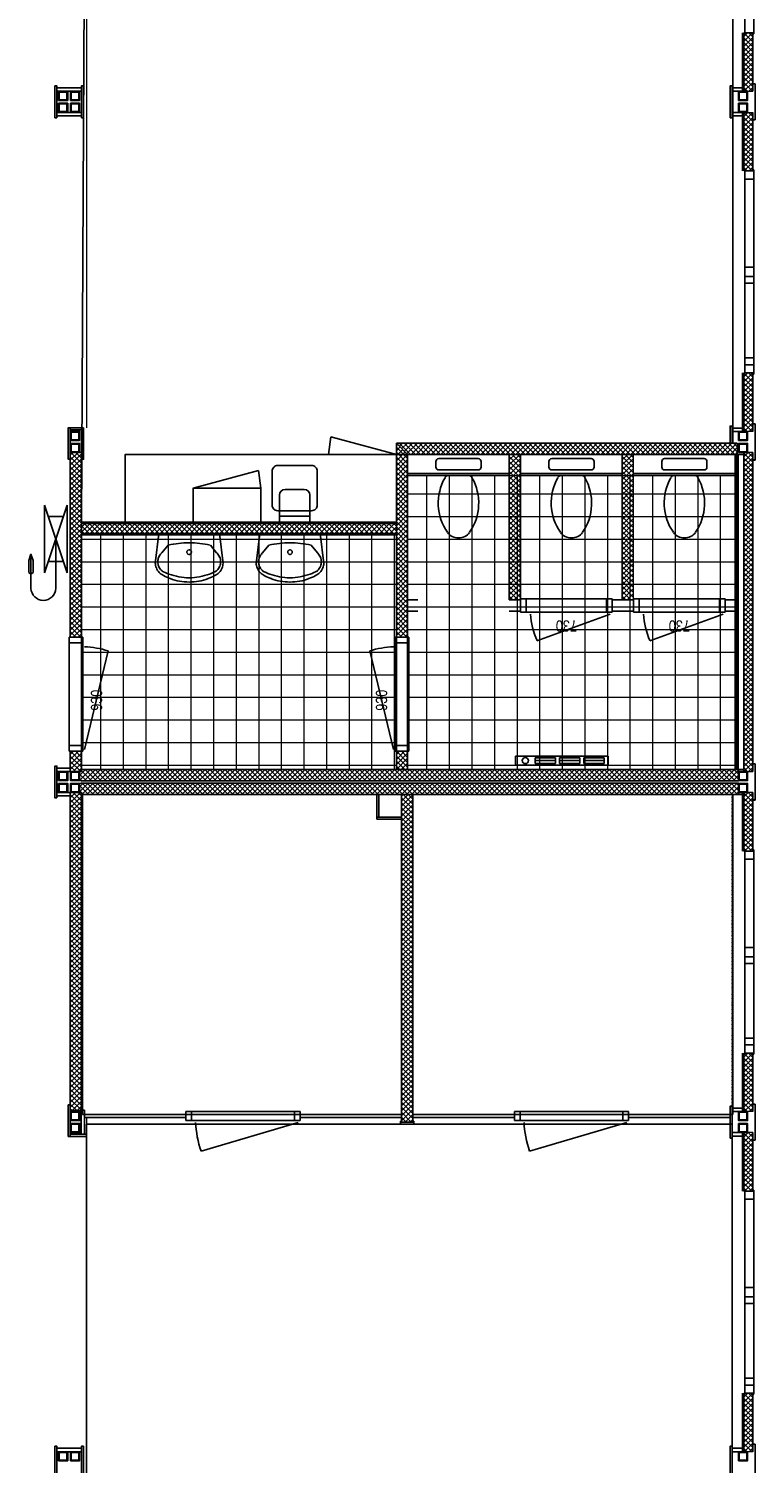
# Model space of a CAD drawing. Header units: inches. Extents: x 15 to 546804, y -66 to 267312.
# Tile 176 of 256: x 502233 to 508666, y 37319 to 50016. Entities that reach past the tile are written whole.
import ezdxf
from ezdxf.enums import TextEntityAlignment as Align

# ---------------------------------------------------------------- set-up
doc = ezdxf.new("R2010")
doc.units = ezdxf.units.IN
doc.header["$MEASUREMENT"] = 0
doc.linetypes.add('DASHDOT', pattern=[1, 0.5, -0.25, 0, -0.25])
doc.linetypes.add('DASHED', pattern=[0.75, 0.5, -0.25])
doc.layers.add('812', color=221, linetype='Continuous', plot=False)
doc.layers.add('hulplijn', color=140, linetype='Continuous', plot=False)
doc.layers.add('A-1030-BE', color=7, linetype='Continuous')
doc.styles.get("Standard").update_dxf_attribs({"font": 'arial.ttf'})
pattern_1 = [(135, (563402.89, -81199.66), (-22.097087, -22.097087), []), (225, (563402.89, -81199.66), (22.097087, -22.097087), [])]
pattern_2 = [(135, (563402.89, -75179.66), (-22.097087, -22.097087), []), (225, (563402.89, -75179.66), (22.097087, -22.097087), [])]
pattern_3 = [(135, (563402.89, -72873.66), (-22.097087, -22.097087), []), (225, (563402.89, -72873.66), (22.097087, -22.097087), [])]

# ---------------------------------------------------------------- blocks, each defined once
blk = doc.blocks.new('wc-1')
for p, q in [((-200, -65), (-200, -115)), ((175, -40), (-175, -40)), ((200, -115), (200, -65)), ((-175, -140), (175, -140)), ((-95, -190), (0, -190)), ((95, -190), (0, -190))]:
    blk.add_line(p, q)
for centre, radius, start, end in [((-175, -65), 25, 90, 180), ((-175, -115), 25, 180, 270), ((175, -65), 25, 0, 90), ((175, -115), 25, 270, 0), ((273, -433), 452, 150.2297, 214.923), ((-95, -215), 25, 90, 164.0546), ((95, -215), 25, 15.9454, 90), ((-273, -433), 452, 325.077, 29.7703), ((-7, -632), 109, 213.6308, 273.8484), ((7, -632), 109, 266.1516, 326.3692)]:
    blk.add_arc(centre, radius, start, end)
blk = doc.blocks.new('bi.dk.730.100')
for p, q in [((810, 120), (0, 120)), ((0, 120), (0, 0)), ((0, 0), (810, 0)), ((50, 120), (50, 0)), ((760, 0), (760, 120)), ((810, 0), (810, 120))]:
    blk.add_line(p, q)
at = {"flags": 128}
blk.add_lwpolyline([(17, -15), (665, -251)], dxfattribs=at)
blk.add_arc((17, 35), 708, 336.2136, 355.9423)
at = {"width": 0.8}
blk.add_attdef('DEUR', text='', height=100, dxfattribs=at).set_placement((405, -122), align=Align.MIDDLE)
blk = doc.blocks.new('bi.dk.930.100')
for p, q in [((1010, 120), (0, 120)), ((0, 120), (0, 0)), ((0, 0), (1010, 0)), ((50, 120), (50, 0)), ((960, 0), (960, 120)), ((1010, 0), (1010, 120))]:
    blk.add_line(p, q)
at = {"flags": 128}
blk.add_lwpolyline([(17, -15), (889, -226)], dxfattribs=at)
blk.add_arc((24, 29), 902, 343.5738, 357.2113)
blk = doc.blocks.new('wastafel-1')
for p, q in [((-268, 0), (-300, -265)), ((268, 0), (-268, 0)), ((268, 0), (300, -265)), ((-243, -171), (-187, -103)), ((243, -171), (187, -103))]:
    blk.add_line(p, q)
for centre, radius, start, end in [((0, -934), 851, 89.9783, 102.6529), ((0, -934), 851, 77.3474, 90.0221), ((-169, -251), 109, 157.9535, 180.0087), ((-169, -251), 109, 179.9887, 202.0439), ((-170, -250), 107, 135.6759, 157.9867), ((-172, -249), 106, 132.3533, 135.6412), ((1, -165), 21.1, 157.9553, 180.0105), ((1, -165), 21.1, 179.9895, 202.0447), ((1, -165), 20.7, 135.7098, 158.0206), ((1, -166), 20.7, 201.9794, 224.2902), ((0, -165), 20.2, 112.9891, 135.6713), ((0, -166), 20.2, 224.3287, 247.0108), ((0, -165), 19.8, 89.9905, 112.9423), ((0, -166), 19.8, 247.0577, 270.0095), ((0, -165), 19.8, 67.0577, 90.0095), ((0, -166), 19.8, 269.9905, 292.9423), ((0, -165), 20.2, 44.3287, 67.0108), ((0, -166), 20.2, 292.9891, 315.6713), ((-1, -165), 20.7, 21.9793, 44.2902), ((-1, -166), 20.7, 315.7098, 338.0207), ((-1, -165), 21.1, 359.9895, 22.0447), ((-1, -165), 21.1, 337.9553, 0.0105), ((172, -249), 106, 44.3588, 47.6467), ((170, -250), 107, 22.0133, 44.3242), ((169, -251), 109, 359.9913, 22.0465), ((169, -251), 109, 337.9561, 0.0113), ((-174, -258), 126, 182.8082, 202.0374), ((-176, -259), 124, 202.0123, 224.3232), ((-170, -251), 107, 202.0133, 224.3242), ((-178, -261), 121, 224.3253, 245.9934), ((-172, -252), 106, 224.3693, 227.959), ((-7, 94), 486, 240.9906, 249.2238), ((-7, 27), 456, 241.0864, 249.373), ((-1, 112), 504, 249.268, 270.0649), ((1, 112), 504, 269.9382, 290.7351), ((7, 27), 456, 290.627, 298.9136), ((7, 94), 486, 290.7687, 299.0019), ((178, -261), 121, 294.0066, 315.6747), ((172, -252), 106, 312.0411, 315.6307), ((170, -251), 107, 315.6758, 337.9867), ((176, -259), 124, 315.6768, 337.9877), ((174, -258), 126, 337.9626, 357.1918), ((-1, 45), 475, 249.4141, 270.0648), ((1, 45), 475, 269.9352, 290.5859)]:
    blk.add_arc(centre, radius, start, end)
blk = doc.blocks.new('brandslanghaspel')
blk.add_lwpolyline([(0, 0), (-435.625, 0, -0.977531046), (-435.625, 220), (-135.625, 220), (-190.625, 200), (-295.625, 200), (-310.625, 220), (-295.625, 240), (-190.625, 240), (-135.625, 220)], format="xyb")
for points in [[(-300, -100), (300, 100)], [(300, -100), (-300, 100)], [(-300, 100), (300, 100)], [(-200, -67), (-200, 65)], [(200, -67), (200, 65)], [(300, -100), (-300, -100)]]:
    blk.add_lwpolyline(points)
blk = doc.blocks.new('elekkachel2000')
for p, q in [((-410, -40), (-410, 40)), ((-410, 40), (410, 40)), ((-375, 25), (-375, -25)), ((-195, 25), (-375, 25)), ((-375, 0), (-195, 0)), ((-195, -25), (-195, 25)), ((-160, 25), (-160, -25)), ((20, 25), (-160, 25)), ((-160, 0), (20, 0)), ((20, -25), (20, 25)), ((55, 25), (55, -25)), ((235, 25), (55, 25)), ((55, 0), (235, 0)), ((235, -25), (235, 25)), ((410, 40), (410, -40)), ((410, -40), (-410, -40)), ((-375, -25), (-195, -25)), ((-160, -25), (20, -25)), ((55, -25), (235, -25))]:
    blk.add_line(p, q)
blk.add_circle((323, 0), 27)

msp = doc.modelspace()

# ---------------------------------------------------------------- hatches: boundary and pattern name
at = {"layer": 'A-1030-BE', "linetype": 'Continuous', "lineweight": 0}
h = msp.add_hatch(dxfattribs=at)
h.set_pattern_fill('ANSI37', scale=250, angle=90, style=0)
h.set_pattern_definition(pattern_3)
h.paths.add_polyline_path([(508563, 49980), (508563, 49462), (508643, 49462), (508643, 49980)])
h = msp.add_hatch(dxfattribs=at)
h.set_pattern_fill('ANSI37', scale=250, angle=90, style=0)
h.set_pattern_definition(pattern_3)
h.paths.add_polyline_path([(508563, 48758), (508563, 49276), (508643, 49276), (508643, 48758)])
h = msp.add_hatch(dxfattribs=at)
h.set_pattern_fill('ANSI37', scale=250, angle=90, style=0)
h.set_pattern_definition(pattern_2)
h.paths.add_polyline_path([(508563, 46452), (508563, 46970), (508643, 46970), (508643, 46452)])
h = msp.add_hatch(dxfattribs=at)
h.set_pattern_fill('ANSI37', scale=250, style=0)
h.set_pattern_definition([(45, (357586.85, 1411.33), (-22.097087, 22.097087), []), (135, (357586.85, 1411.33), (-22.097087, -22.097087), [])])
h.paths.add_polyline_path([(508506, 46249), (505588, 46249), (505488, 46349), (508506, 46349)])
h = msp.add_hatch(dxfattribs=at)
h.set_pattern_fill('ANSI37', scale=250, angle=-90, style=0)
h.set_pattern_definition([(315, (450747.843, 204246.87), (22.097087, 22.097087), []), (45, (450747.843, 204246.87), (-22.097087, 22.097087), [])])
h.paths.add_polyline_path([(505588, 46249), (505588, 44631), (505488, 44631), (505488, 46349)])
h = msp.add_hatch(dxfattribs=at)
h.set_pattern_fill('ANSI37', scale=250, angle=90, style=0)
h.set_pattern_definition([(135, (557460.89, -74526.66), (-22.097087, -22.097087), []), (225, (557460.89, -74526.66), (22.097087, -22.097087), [])])
h.paths.add_polyline_path([(502601, 46266), (502601, 44631), (502701, 44631), (502701, 46266)])
h = msp.add_hatch(dxfattribs=at)
h.set_pattern_fill('ANSI37', scale=250, angle=90, style=0)
h.set_pattern_definition([(135, (561347.89, -70280.66), (-22.097087, -22.097087), []), (225, (561347.89, -70280.66), (22.097087, -22.097087), [])])
h.paths.add_polyline_path([(506488, 46249), (506488, 44961), (506588, 44961), (506588, 46249)])
h = msp.add_hatch(dxfattribs=at)
h.set_pattern_fill('ANSI37', scale=250, angle=90, style=0)
h.set_pattern_definition([(135, (562347.89, -70280.66), (-22.097087, -22.097087), []), (225, (562347.89, -70280.66), (22.097087, -22.097087), [])])
h.paths.add_polyline_path([(507488, 46249), (507488, 44961), (507588, 44961), (507588, 46249)])
h = msp.add_hatch(dxfattribs=at)
h.set_pattern_fill('ANSI37', scale=250, angle=90, style=0)
h.set_pattern_definition(pattern_2)
h.paths.add_polyline_path([(508563, 46266), (508563, 43442), (508643, 43442), (508643, 46266)])
h = msp.add_hatch(dxfattribs=at)
h.set_pattern_fill('ANSI37', scale=250, style=0)
h.set_pattern_definition([(45, (354699.85, 2123.33), (-22.097087, 22.097087), []), (135, (354699.85, 2123.33), (-22.097087, -22.097087), [])])
h.paths.add_polyline_path([(505488, 45537), (502701, 45537), (502701, 45637), (505488, 45637)])
h = msp.add_hatch(dxfattribs=at)
h.set_pattern_fill('ANSI37', scale=250, angle=90, style=0)
h.set_pattern_definition([(135, (557460.89, -71782.66), (-22.097087, -22.097087), []), (225, (557460.89, -71782.66), (22.097087, -22.097087), [])])
h.paths.add_polyline_path([(502601, 43621), (502601, 43442), (502701, 43442), (502701, 43621)])
h = msp.add_hatch(dxfattribs=at)
h.set_pattern_fill('ANSI37', scale=250, angle=90, style=0)
h.set_pattern_definition([(135, (560347.89, -71782.66), (-22.097087, -22.097087), []), (225, (560347.89, -71782.66), (22.097087, -22.097087), [])])
h.paths.add_polyline_path([(505488, 43621), (505488, 43459), (505588, 43459), (505588, 43621)])
h = msp.add_hatch(dxfattribs=at)
h.set_pattern_fill('ANSI37', scale=250, style=0)
h.set_pattern_definition([(45, (354682.85, 4301.33), (-22.097087, 22.097087), []), (135, (354682.85, 4301.33), (-22.097087, -22.097087), [])])
h.paths.add_polyline_path([(508518, 43359), (502684, 43359), (502684, 43459), (508518, 43459)])
h = msp.add_hatch(dxfattribs=at)
h.set_pattern_fill('ANSI37', scale=250, style=0)
h.set_pattern_definition([(45, (354682.85, 4421.33), (-22.097087, 22.097087), []), (135, (354682.85, 4421.33), (-22.097087, -22.097087), [])])
h.paths.add_polyline_path([(508518, 43239), (502684, 43239), (502684, 43339), (508518, 43339)])
h = msp.add_hatch(dxfattribs=at)
h.set_pattern_fill('ANSI37', scale=250, angle=90, style=0)
h.set_pattern_definition([(135, (557460.89, -71504.66), (-22.097087, -22.097087), []), (225, (557460.89, -71504.66), (22.097087, -22.097087), [])])
h.paths.add_polyline_path([(502601, 43256), (502601, 40444), (502701, 40444), (502701, 43256)])
h = msp.add_hatch(dxfattribs=at)
h.set_pattern_fill('ANSI37', scale=250, angle=90, style=0)
h.set_pattern_definition([(135, (560394.39, -71400.66), (-22.097087, -22.097087), []), (225, (560394.39, -71400.66), (22.097087, -22.097087), [])])
h.paths.add_polyline_path([(505534, 43239), (505534, 40340), (505634, 40340), (505634, 43239)])
h = msp.add_hatch(dxfattribs=at)
h.set_pattern_fill('ANSI37', scale=250, angle=90, style=0)
h.set_pattern_definition([(135, (563402.89, -78189.66), (-22.097087, -22.097087), []), (225, (563402.89, -78189.66), (22.097087, -22.097087), [])])
h.paths.add_polyline_path([(508563, 43256), (508563, 42738), (508643, 42738), (508643, 43256)])
h = msp.add_hatch(dxfattribs=at)
h.set_pattern_fill('ANSI37', scale=250, angle=90, style=0)
h.set_pattern_definition(pattern_1)
h.paths.add_polyline_path([(508563, 40432), (508563, 40950), (508643, 40950), (508643, 40432)])
h = msp.add_hatch(dxfattribs=at)
h.set_pattern_fill('ANSI37', scale=250, angle=90, style=0)
h.set_pattern_definition(pattern_1)
h.paths.add_polyline_path([(508563, 40246), (508563, 39728), (508643, 39728), (508643, 40246)])
h = msp.add_hatch(dxfattribs=at)
h.set_pattern_fill('ANSI37', scale=250, angle=90, style=0)
h.set_pattern_definition([(135, (563402.89, -84209.66), (-22.097087, -22.097087), []), (225, (563402.89, -84209.66), (22.097087, -22.097087), [])])
h.paths.add_polyline_path([(508563, 37422), (508563, 37940), (508643, 37940), (508643, 37422)])

# ---------------------------------------------------------------- linework, layer by layer
at = {"color": 7, "linetype": 'Continuous', "lineweight": 0}
for p, q in [((505588, 43459, 850), (505588, 46061, 850)), ((505588, 46061, 850), (508488, 46061, 850)), ((508488, 46061, 850), (508488, 43459, 850)), ((502701, 43459, 850), (502701, 45537, 850)), ((502701, 45537, 850), (505488, 45537, 850)), ((505488, 45537, 850), (505488, 43459, 850)), ((505488, 43459, 850), (502701, 43459, 850)), ((508488, 43459, 850), (505588, 43459, 850))]:
    msp.add_line(p, q, dxfattribs=at)
at = {"layer": '812', "color": 7}
for p, q in [((508468, 55399, 850), (508468, 46349, 850)), ((502701, 45649, 850), (502744, 54511, 850)), ((505634, 46349, 850), (505488, 46349, 850)), ((505488, 46349, 850), (505488, 45649, 850)), ((508468, 46349, 850), (505634, 46349, 850)), ((505488, 45649, 850), (502701, 45649, 850)), ((502708, 43239, 850), (505534, 43239, 850)), ((502708, 40406, 850), (502708, 43239, 850)), ((505534, 43239, 850), (505534, 40406, 850)), ((505634, 43239, 850), (508468, 43239, 850)), ((505634, 40406, 850), (505634, 43239, 850)), ((508468, 43239, 850), (508468, 40406, 850)), ((505534, 40406, 850), (502708, 40406, 850)), ((508468, 40406, 850), (505634, 40406, 850)), ((502744, 40320, 850), (508461, 40320, 850)), ((502744, 29818, 850), (502744, 40320, 850)), ((508461, 40320, 850), (508461, 29818, 850))]:
    msp.add_line(p, q, dxfattribs=at)
at = {"layer": 'A-1030-BE', "color": 7, "linetype": 'Continuous', "lineweight": 25, "ltscale": 10}
for p, q in [((508573, 51768, 850), (508573, 49980, 850)), ((508653, 49970, 850), (508653, 51778, 850)), ((508551, 49980, 850), (508551, 49462, 850)), ((508563, 49980, 850), (508563, 49462, 850)), ((508573, 49980, 850), (508643, 49980, 850)), ((508643, 49970, 850), (508643, 49980, 850)), ((508643, 49980, 850), (508643, 49462, 850)), ((508643, 49970, 850), (508653, 49970, 850)), ((508551, 49276, 850), (508551, 48758, 850)), ((508563, 49276, 850), (508563, 48758, 850)), ((508643, 49276, 850), (508643, 48758, 850)), ((508573, 48758, 850), (508573, 46970, 850)), ((508643, 48758, 850), (508573, 48758, 850)), ((508653, 48768, 850), (508643, 48768, 850)), ((508643, 48758, 850), (508643, 48768, 850)), ((508653, 46960, 850), (508653, 48768, 850)), ((508653, 48686, 850), (508573, 48686, 850)), ((508653, 47905, 850), (508573, 47905, 850)), ((508653, 47823, 850), (508573, 47823, 850)), ((508653, 47763, 850), (508573, 47763, 850)), ((508573, 47102, 850), (508653, 47102, 850)), ((508573, 47042, 850), (508653, 47042, 850)), ((508551, 46970, 850), (508551, 46452, 850)), ((508563, 46970, 850), (508563, 46452, 850)), ((508573, 46970, 850), (508643, 46970, 850)), ((508643, 46960, 850), (508643, 46970, 850)), ((508643, 46970, 850), (508643, 46452, 850)), ((508643, 46960, 850), (508653, 46960, 850)), ((504908, 46405, 850), (504888, 46249, 850)), ((505488, 46249, 850), (504908, 46405, 850)), ((508506, 46349, 850), (505488, 46349, 850)), ((502601, 46254, 850), (502601, 44631, 850)), ((502701, 46254, 850), (502701, 44631, 850)), ((508563, 46249, 850), (505488, 46249, 850)), ((505488, 46237, 850), (505488, 44631, 850)), ((505588, 46237, 850), (505588, 44631, 850)), ((506488, 46249, 850), (506488, 44961, 850)), ((506588, 46249, 850), (506588, 44961, 850)), ((507488, 46249, 850), (507488, 44961, 850)), ((508488, 46249, 850), (508488, 43459, 850)), ((508500, 46249, 850), (508500, 43459, 850)), ((508513, 46249, 850), (508513, 43459, 850)), ((508563, 46266, 850), (508563, 43442, 850)), ((508643, 46266, 850), (508643, 43442, 850)), ((503688, 45949, 850), (504267, 46105, 850)), ((504267, 46105, 850), (504288, 45949, 850)), ((506488, 46079, 850), (505588, 46079, 850)), ((506488, 46061, 850), (505588, 46061, 850)), ((507488, 46079, 850), (506588, 46079, 850)), ((507488, 46061, 850), (506588, 46061, 850)), ((508488, 46079, 850), (507588, 46079, 850)), ((508488, 46061, 850), (507588, 46061, 850)), ((504453, 45889, 850), (504453, 45649, 850)), ((504673, 45939, 850), (504503, 45939, 850)), ((504723, 45649, 850), (504723, 45889, 850)), ((502701, 45649, 850), (505488, 45649, 850)), ((504723, 45703, 850), (504453, 45703, 850)), ((504453, 45649, 850), (504723, 45649, 850)), ((502701, 45549, 850), (505488, 45549, 850)), ((505588, 44961, 850), (505678, 44961, 850)), ((506488, 44961, 850), (506588, 44961, 850)), ((507398, 44961, 850), (507588, 44961, 850)), ((508398, 44961, 850), (508488, 44961, 850)), ((505588, 44861, 850), (505678, 44861, 850)), ((506488, 44861, 850), (506588, 44861, 850)), ((507398, 44861, 850), (507588, 44861, 850)), ((508398, 44861, 850), (508488, 44861, 850)), ((502601, 43621, 850), (502601, 43442, 850)), ((502701, 43621, 850), (502701, 43442, 850)), ((505488, 43621, 850), (505488, 43459, 850)), ((505588, 43621, 850), (505588, 43459, 850)), ((508563, 43459, 850), (502696, 43459, 850)), ((508518, 43359, 850), (502696, 43359, 850)), ((508518, 43339, 850), (502696, 43339, 850)), ((502601, 43256, 850), (502601, 40444, 850)), ((508563, 43239, 850), (502696, 43239, 850)), ((502701, 43256, 850), (502701, 40444, 850)), ((505534, 43239, 850), (505534, 40340, 850)), ((505634, 43239, 850), (505634, 40340, 850)), ((508551, 43256, 850), (508551, 42738, 850)), ((508563, 43256, 850), (508563, 42738, 850)), ((508643, 43256, 850), (508643, 42738, 850)), ((508573, 42738, 850), (508573, 40950, 850)), ((508643, 42738, 850), (508573, 42738, 850)), ((508653, 42666, 850), (508573, 42666, 850)), ((508653, 42748, 850), (508643, 42748, 850)), ((508643, 42738, 850), (508643, 42748, 850)), ((508653, 40940, 850), (508653, 42748, 850)), ((508653, 41885, 850), (508573, 41885, 850)), ((508653, 41803, 850), (508573, 41803, 850)), ((508653, 41743, 850), (508573, 41743, 850)), ((508573, 41082, 850), (508653, 41082, 850)), ((508573, 41022, 850), (508653, 41022, 850)), ((508551, 40950, 850), (508551, 40432, 850)), ((508563, 40950, 850), (508563, 40432, 850)), ((508573, 40950, 850), (508643, 40950, 850)), ((508643, 40940, 850), (508643, 40950, 850)), ((508643, 40950, 850), (508643, 40432, 850)), ((508643, 40940, 850), (508653, 40940, 850)), ((502726, 40406, 850), (503625, 40406, 850)), ((502726, 40379, 850), (503625, 40379, 850)), ((503625, 40432, 850), (504635, 40432, 850)), ((503625, 40352, 850), (503625, 40432, 850)), ((503675, 40352, 850), (503675, 40432, 850)), ((504585, 40432, 850), (504585, 40352, 850)), ((504635, 40432, 850), (504635, 40352, 850)), ((504635, 40406, 850), (505534, 40406, 850)), ((504635, 40379, 850), (505534, 40379, 850)), ((505634, 40406, 850), (506534, 40406, 850)), ((505634, 40379, 850), (506534, 40379, 850)), ((506534, 40432, 850), (507544, 40432, 850)), ((506534, 40352, 850), (506534, 40432, 850)), ((506584, 40352, 850), (506584, 40432, 850)), ((507494, 40432, 850), (507494, 40352, 850)), ((507544, 40432, 850), (507544, 40352, 850)), ((507544, 40406, 850), (508443, 40406, 850)), ((507544, 40379, 850), (508443, 40379, 850)), ((504635, 40352, 850), (503625, 40352, 850)), ((504618, 40337, 850), (503759, 40083, 850)), ((505634, 40340, 850), (505534, 40340, 850)), ((507544, 40352, 850), (506534, 40352, 850)), ((507527, 40337, 850), (506668, 40083, 850)), ((508551, 40246, 850), (508551, 39728, 850)), ((508563, 40246, 850), (508563, 39728, 850)), ((508643, 40246, 850), (508643, 39728, 850)), ((508573, 39728, 850), (508573, 37940, 850)), ((508643, 39728, 850), (508573, 39728, 850)), ((508653, 39656, 850), (508573, 39656, 850)), ((508653, 39738, 850), (508643, 39738, 850)), ((508643, 39728, 850), (508643, 39738, 850)), ((508653, 37930, 850), (508653, 39738, 850)), ((508653, 38875, 850), (508573, 38875, 850)), ((508653, 38793, 850), (508573, 38793, 850)), ((508653, 38733, 850), (508573, 38733, 850)), ((508573, 38072, 850), (508653, 38072, 850)), ((508573, 38012, 850), (508653, 38012, 850)), ((508551, 37940, 850), (508551, 37422, 850)), ((508563, 37940, 850), (508563, 37422, 850)), ((508573, 37940, 850), (508643, 37940, 850)), ((508643, 37930, 850), (508643, 37940, 850)), ((508643, 37940, 850), (508643, 37422, 850)), ((508643, 37930, 850), (508653, 37930, 850))]:
    msp.add_line(p, q, dxfattribs=at)
at = {"layer": 'A-1030-BE', "color": 7}
for p, q in [((508643, 49529, 850), (508643, 49549, 850)), ((508644, 49529, 850), (508644, 49549, 850)), ((508644, 49529, 850), (508644, 49549, 850)), ((508666, 49529, 850), (508644, 49529, 850)), ((508665, 49529, 850), (508644, 49529, 850)), ((508665, 49529, 850), (508665, 49210, 850)), ((508666, 49529, 850), (508666, 49209, 850)), ((508643, 49209, 850), (508643, 49190, 850)), ((508665, 49210, 850), (508644, 49210, 850)), ((508644, 49210, 850), (508644, 49189, 850)), ((508666, 49209, 850), (508644, 49209, 850)), ((508644, 49209, 850), (508644, 49190, 850)), ((508643, 46519, 850), (508643, 46539, 850)), ((508644, 46519, 850), (508644, 46539, 850)), ((508644, 46519, 850), (508644, 46539, 850)), ((508666, 46519, 850), (508644, 46519, 850)), ((508665, 46519, 850), (508644, 46519, 850)), ((508665, 46519, 850), (508665, 46200, 850)), ((508666, 46519, 850), (508666, 46199, 850)), ((508643, 46199, 850), (508643, 46180, 850)), ((508665, 46200, 850), (508644, 46200, 850)), ((508644, 46200, 850), (508644, 46179, 850)), ((508666, 46199, 850), (508644, 46199, 850)), ((508644, 46199, 850), (508644, 46180, 850)), ((508643, 43509, 850), (508643, 43529, 850)), ((508644, 43509, 850), (508644, 43529, 850)), ((508644, 43509, 850), (508644, 43529, 850)), ((508666, 43509, 850), (508644, 43509, 850)), ((508665, 43509, 850), (508644, 43509, 850)), ((508665, 43509, 850), (508665, 43190, 850)), ((508666, 43509, 850), (508666, 43189, 850)), ((508643, 43189, 850), (508643, 43170, 850)), ((508665, 43190, 850), (508644, 43190, 850)), ((508644, 43190, 850), (508644, 43169, 850)), ((508666, 43189, 850), (508644, 43189, 850)), ((508644, 43189, 850), (508644, 43170, 850)), ((508643, 40499, 850), (508643, 40519, 850)), ((508644, 40499, 850), (508644, 40519, 850)), ((508644, 40499, 850), (508644, 40519, 850)), ((508666, 40499, 850), (508644, 40499, 850)), ((508665, 40499, 850), (508644, 40499, 850)), ((508665, 40499, 850), (508665, 40180, 850)), ((508666, 40499, 850), (508666, 40179, 850)), ((505524, 40348, 850), (505524, 40323, 850)), ((505533, 40348, 850), (505524, 40348, 850)), ((505527, 40320, 850), (505641, 40320, 850)), ((505533, 40340, 850), (505533, 40348, 850)), ((505533, 40340, 850), (505635, 40340, 850)), ((505644, 40348, 850), (505635, 40348, 850)), ((505635, 40340, 850), (505635, 40348, 850)), ((505644, 40323, 850), (505644, 40348, 850)), ((508643, 40179, 850), (508643, 40160, 850)), ((508665, 40180, 850), (508644, 40180, 850)), ((508644, 40180, 850), (508644, 40159, 850)), ((508666, 40179, 850), (508644, 40179, 850)), ((508644, 40179, 850), (508644, 40160, 850)), ((508643, 37489, 850), (508643, 37509, 850)), ((508644, 37489, 850), (508644, 37509, 850)), ((508644, 37489, 850), (508644, 37509, 850)), ((508666, 37489, 850), (508644, 37489, 850)), ((508665, 37489, 850), (508644, 37489, 850)), ((508665, 37489, 850), (508665, 37170, 850)), ((508666, 37489, 850), (508666, 37169, 850))]:
    msp.add_line(p, q, dxfattribs=at)
at = {"layer": 'A-1030-BE', "color": 7, "linetype": 'Continuous', "lineweight": 0}
for p, q in [((505759, 43459, 850), (505759, 46061, 850)), ((505959, 43459, 850), (505959, 46061, 850)), ((506159, 43459, 850), (506159, 46061, 850)), ((506359, 43459, 850), (506359, 46061, 850)), ((506559, 43459, 850), (506559, 46061, 850)), ((506759, 43459, 850), (506759, 46061, 850)), ((506959, 43459, 850), (506959, 46061, 850)), ((507159, 43459, 850), (507159, 46061, 850)), ((507359, 43459, 850), (507359, 46061, 850)), ((507559, 43459, 850), (507559, 46061, 850)), ((507759, 43459, 850), (507759, 46061, 850)), ((507959, 43459, 850), (507959, 46061, 850)), ((508159, 43459, 850), (508159, 46061, 850)), ((508359, 43459, 850), (508359, 46061, 850)), ((505588, 45899, 850), (508488, 45899, 850)), ((505588, 45699, 850), (508488, 45699, 850)), ((502701, 45499, 850), (505488, 45499, 850)), ((502872, 43459, 850), (502872, 45537, 850)), ((503072, 43459, 850), (503072, 45537, 850)), ((503272, 43459, 850), (503272, 45537, 850)), ((503472, 43459, 850), (503472, 45537, 850)), ((503672, 43459, 850), (503672, 45537, 850)), ((503872, 43459, 850), (503872, 45537, 850)), ((504072, 43459, 850), (504072, 45537, 850)), ((504272, 43459, 850), (504272, 45537, 850)), ((504472, 43459, 850), (504472, 45537, 850)), ((504672, 43459, 850), (504672, 45537, 850)), ((504872, 43459, 850), (504872, 45537, 850)), ((505072, 43459, 850), (505072, 45537, 850)), ((505272, 43459, 850), (505272, 45537, 850)), ((505472, 43459, 850), (505472, 45537, 850)), ((505588, 45499, 850), (508488, 45499, 850)), ((502701, 45299, 850), (505488, 45299, 850)), ((505588, 45299, 850), (508488, 45299, 850)), ((502701, 45099, 850), (505488, 45099, 850)), ((505588, 45099, 850), (508488, 45099, 850)), ((502701, 44899, 850), (505488, 44899, 850)), ((505588, 44899, 850), (508488, 44899, 850)), ((502701, 44699, 850), (505488, 44699, 850)), ((505588, 44699, 850), (508488, 44699, 850)), ((502701, 44499, 850), (505488, 44499, 850)), ((505588, 44499, 850), (508488, 44499, 850)), ((502701, 44299, 850), (505488, 44299, 850)), ((505588, 44299, 850), (508488, 44299, 850)), ((502701, 44099, 850), (505488, 44099, 850)), ((505588, 44099, 850), (508488, 44099, 850)), ((502701, 43899, 850), (505488, 43899, 850)), ((505588, 43899, 850), (508488, 43899, 850)), ((502701, 43699, 850), (505488, 43699, 850)), ((505588, 43699, 850), (508488, 43699, 850)), ((502701, 43499, 850), (505488, 43499, 850)), ((505588, 43499, 850), (508488, 43499, 850))]:
    msp.add_line(p, q, dxfattribs=at)
at = {"layer": 'A-1030-BE', "color": 7, "linetype": 'DASHDOT', "ltscale": 12}
for p, q in [((508461, 40462, 850), (508461, 43227, 850)), ((508461, 37452, 850), (508461, 40216, 850))]:
    msp.add_line(p, q, dxfattribs=at)
at = {"layer": 'A-1030-BE', "color": 7, "linetype": 'DASHED', "lineweight": 13, "ltscale": 10, "elevation": 850}
for points in [[(502744, 54511), (502744, 46485)], [(502744, 40379), (502744, 29818)]]:
    msp.add_lwpolyline(points, dxfattribs=at)
at = {"layer": 'A-1030-BE', "color": 7, "linetype": 'Continuous', "lineweight": 25, "ltscale": 10, "elevation": 850}
for points in [[(502483, 49228), (502483, 49510), (502465, 49510), (502465, 49228)], [(502699, 49462), (502699, 49492), (502483, 49492), (502483, 49462)], [(502498, 49382), (502498, 49462), (502578, 49462), (502578, 49382)], [(502504, 49388), (502504, 49456), (502572, 49456), (502572, 49388)], [(502604, 49462), (502684, 49462), (502684, 49382), (502604, 49382)], [(502610, 49456), (502678, 49456), (502678, 49388), (502610, 49388)], [(502699, 49228), (502699, 49510), (502717, 49510), (502717, 49228)], [(508443, 49228), (508443, 49510), (508461, 49510), (508461, 49228)], [(508461, 49462), (508461, 49492), (508551, 49492), (508551, 49462)], [(508598, 49462), (508518, 49462), (508518, 49382), (508598, 49382)], [(508592, 49456), (508524, 49456), (508524, 49388), (508592, 49388)], [(502699, 49246), (502699, 49276), (502483, 49276), (502483, 49246)], [(502498, 49356), (502498, 49276), (502578, 49276), (502578, 49356)], [(502504, 49350), (502504, 49282), (502572, 49282), (502572, 49350)], [(502604, 49276), (502684, 49276), (502684, 49356), (502604, 49356)], [(502610, 49282), (502678, 49282), (502678, 49350), (502610, 49350)], [(508461, 49246), (508461, 49276), (508551, 49276), (508551, 49246)], [(508598, 49276), (508518, 49276), (508518, 49356), (508598, 49356)], [(508592, 49282), (508524, 49282), (508524, 49350), (508592, 49350)], [(502601, 46485), (502601, 46206), (502583, 46206), (502583, 46485)], [(502701, 46467), (502601, 46467), (502601, 46485), (502701, 46485)], [(502719, 46485), (502719, 46206), (502701, 46206), (502701, 46485)], [(508443, 46349), (508443, 46500), (508461, 46500), (508461, 46349)], [(508461, 46452), (508461, 46482), (508551, 46482), (508551, 46452)], [(502604, 46452), (502684, 46452), (502684, 46372), (502604, 46372)], [(502604, 46266), (502684, 46266), (502684, 46346), (502604, 46346)], [(502610, 46446), (502678, 46446), (502678, 46378), (502610, 46378)], [(508598, 46452), (508518, 46452), (508518, 46372), (508598, 46372)], [(508598, 46266), (508518, 46266), (508518, 46346), (508598, 46346)], [(508592, 46446), (508524, 46446), (508524, 46378), (508592, 46378)], [(502610, 46272), (502678, 46272), (502678, 46340), (502610, 46340)], [(505488, 45649), (505488, 46249), (503088, 46249), (503088, 45649)], [(508592, 46272), (508524, 46272), (508524, 46340), (508592, 46340)], [(503688, 45649), (503688, 45949), (504288, 45949), (504288, 45649)], [(502483, 43208), (502483, 43490), (502465, 43490), (502465, 43208)], [(502601, 43442), (502601, 43472), (502483, 43472), (502483, 43442)], [(502498, 43362), (502498, 43442), (502578, 43442), (502578, 43362)], [(502504, 43368), (502504, 43436), (502572, 43436), (502572, 43368)], [(502604, 43442), (502684, 43442), (502684, 43362), (502604, 43362)], [(502610, 43436), (502678, 43436), (502678, 43368), (502610, 43368)], [(508598, 43442), (508518, 43442), (508518, 43362), (508598, 43362)], [(508592, 43436), (508524, 43436), (508524, 43368), (508592, 43368)], [(502498, 43336), (502498, 43256), (502578, 43256), (502578, 43336)], [(502504, 43330), (502504, 43262), (502572, 43262), (502572, 43330)], [(502604, 43256), (502684, 43256), (502684, 43336), (502604, 43336)], [(502610, 43262), (502678, 43262), (502678, 43330), (502610, 43330)], [(508598, 43256), (508518, 43256), (508518, 43336), (508598, 43336)], [(508592, 43262), (508524, 43262), (508524, 43330), (508592, 43330)], [(502601, 43226), (502601, 43256), (502483, 43256), (502483, 43226)], [(505334, 43039), (505316, 43039), (505316, 43239), (505334, 43239)], [(505534, 43039), (505534, 43021), (505316, 43021), (505316, 43039)], [(502601, 40213), (502601, 40492), (502583, 40492), (502583, 40213)], [(502604, 40432), (502684, 40432), (502684, 40352), (502604, 40352)], [(502610, 40426), (502678, 40426), (502678, 40358), (502610, 40358)], [(502696, 40231), (502696, 40444), (502726, 40444), (502726, 40231)], [(508443, 40198), (508443, 40480), (508461, 40480), (508461, 40198)], [(508461, 40432), (508461, 40462), (508551, 40462), (508551, 40432)], [(508598, 40432), (508518, 40432), (508518, 40352), (508598, 40352)], [(508592, 40426), (508524, 40426), (508524, 40358), (508592, 40358)], [(502604, 40246), (502684, 40246), (502684, 40326), (502604, 40326)], [(502610, 40252), (502678, 40252), (502678, 40320), (502610, 40320)], [(508598, 40246), (508518, 40246), (508518, 40326), (508598, 40326)], [(508592, 40252), (508524, 40252), (508524, 40320), (508592, 40320)], [(502744, 40231), (502601, 40231), (502601, 40213), (502744, 40213)], [(508461, 40216), (508461, 40246), (508551, 40246), (508551, 40216)], [(502483, 37188), (502483, 37470), (502465, 37470), (502465, 37188)], [(502699, 37188), (502699, 37470), (502717, 37470), (502717, 37188)], [(508443, 37188), (508443, 37470), (508461, 37470), (508461, 37188)], [(502699, 37422), (502699, 37452), (502483, 37452), (502483, 37422)], [(502498, 37342), (502498, 37422), (502578, 37422), (502578, 37342)], [(502504, 37348), (502504, 37416), (502572, 37416), (502572, 37348)], [(502604, 37422), (502684, 37422), (502684, 37342), (502604, 37342)], [(502610, 37416), (502678, 37416), (502678, 37348), (502610, 37348)], [(508461, 37422), (508461, 37452), (508551, 37452), (508551, 37422)], [(508598, 37422), (508518, 37422), (508518, 37342), (508598, 37342)], [(508592, 37416), (508524, 37416), (508524, 37348), (508592, 37348)]]:
    msp.add_lwpolyline(points, close=True, dxfattribs=at)
msp.add_lwpolyline([(504388, 45800), (504388, 46100, -0.414214), (504438, 46150), (504738, 46150, -0.414214), (504788, 46100), (504788, 45800, -0.414214), (504738, 45750), (504438, 45750, -0.414214)], format="xyb", close=True, dxfattribs=at)
at = {"layer": 'A-1030-BE', "color": 7, "elevation": 850}
for points in [[(502696, 40352), (502696, 40432), (502684, 40432), (502684, 40352)], [(502696, 40246), (502696, 40326), (502684, 40326), (502684, 40246)]]:
    msp.add_lwpolyline(points, close=True, dxfattribs=at)
at = {"layer": 'A-1030-BE', "color": 7}
for centre, radius, start, end in [((508644, 49549, 850), 0.7, 0, 180), ((508644, 49190, 850), 0.7, 180, 0), ((508644, 46539, 850), 0.7, 0, 180), ((508644, 46180, 850), 0.7, 180, 0), ((508644, 43529, 850), 0.7, 0, 180), ((508644, 43170, 850), 0.7, 180, 0), ((508644, 40519, 850), 0.7, 0, 180), ((505527, 40323, 850), 3, 180, 270), ((505641, 40323, 850), 3, 270, 0), ((508644, 40160, 850), 0.7, 180, 0), ((508644, 37509, 850), 0.7, 0, 180)]:
    msp.add_arc(centre, radius, start, end, dxfattribs=at)
at = {"layer": 'A-1030-BE', "color": 7, "linetype": 'Continuous', "lineweight": 25, "ltscale": 10}
for centre, radius, start, end in [((504503, 45889, 850), 50, 90, 180), ((504673, 45889, 850), 50, 0, 90), ((504611, 40381, 850), 902, 182.7887, 199.2867), ((507519, 40381, 850), 902, 182.7887, 199.2867)]:
    msp.add_arc(centre, radius, start, end, dxfattribs=at)
at = {"layer": 'hulplijn', "color": 7, "linetype": 'Continuous', "lineweight": 0, "elevation": 850}
for points in [[(508563, 49980), (508563, 49462), (508643, 49462), (508643, 49980)], [(508563, 48758), (508563, 49276), (508643, 49276), (508643, 48758)], [(508563, 46452), (508563, 46970), (508643, 46970), (508643, 46452)], [(508506, 46249), (505588, 46249), (505488, 46349), (508506, 46349)], [(505588, 46249), (505588, 44631), (505488, 44631), (505488, 46349)], [(502601, 46266), (502601, 44631), (502701, 44631), (502701, 46266)], [(506488, 46249), (506488, 44961), (506588, 44961), (506588, 46249)], [(507488, 46249), (507488, 44961), (507588, 44961), (507588, 46249)], [(508563, 46266), (508563, 43442), (508643, 43442), (508643, 46266)], [(505488, 45537), (502701, 45537), (502701, 45637), (505488, 45637)], [(502601, 43621), (502601, 43442), (502701, 43442), (502701, 43621)], [(505488, 43621), (505488, 43459), (505588, 43459), (505588, 43621)], [(508518, 43359), (502684, 43359), (502684, 43459), (508518, 43459)], [(508518, 43239), (502684, 43239), (502684, 43339), (508518, 43339)], [(502601, 43256), (502601, 40444), (502701, 40444), (502701, 43256)], [(505534, 43239), (505534, 40340), (505634, 40340), (505634, 43239)], [(508563, 43256), (508563, 42738), (508643, 42738), (508643, 43256)], [(508563, 40432), (508563, 40950), (508643, 40950), (508643, 40432)], [(508563, 40246), (508563, 39728), (508643, 39728), (508643, 40246)], [(508563, 37422), (508563, 37940), (508643, 37940), (508643, 37422)]]:
    msp.add_lwpolyline(points, close=True, dxfattribs=at)

# ---------------------------------------------------------------- block references
at = {"layer": 'A-1030-BE', "color": 7, "linetype": 'Continuous', "lineweight": 25, "ltscale": 10}
for name, p in [('wc-1', (506038, 46251, 850)), ('wc-1', (507038, 46251, 850)), ('wc-1', (508038, 46251, 850)), ('wastafel-1', (503654, 45549, 850))]:
    msp.add_blockref(name, p, dxfattribs=at)
for name, p, rotation in [('brandslanghaspel', (502473, 45500, 850), 90), ('elekkachel2000', (506953, 43539, 850), 180)]:
    msp.add_blockref(name, p, dxfattribs=dict(at, rotation=rotation))
at = {"layer": 'A-1030-BE', "color": 7, "linetype": 'Continuous', "lineweight": 25, "ltscale": 10, "xscale": -1}
msp.add_blockref('wastafel-1', (504546, 45549, 850), dxfattribs=at)
at = {"layer": 'A-1030-BE', "color": 7, "linetype": 'Continuous', "lineweight": 25, "ltscale": 10}
ref = msp.add_blockref('bi.dk.730.100', (507398, 44851, 850), dxfattribs=dict(at, xscale=-1))
ref.add_attrib('DEUR', '730', dxfattribs={"layer": '0', "height": 100, "rotation": 180, "width": 0.8}).set_placement((506993, 44730, 850), align=Align.MIDDLE)
ref = msp.add_blockref('bi.dk.730.100', (508398, 44851, 850), dxfattribs=dict(at, xscale=-1))
ref.add_attrib('DEUR', '730', dxfattribs={"layer": '0', "height": 100, "rotation": 180, "width": 0.8}).set_placement((507993, 44730, 850), align=Align.MIDDLE)
ref = msp.add_blockref('bi.dk.930.100', (502711, 43621, 850), dxfattribs=dict(at, rotation=90))
ref.add_attrib('DEUR', '930', dxfattribs={"layer": '0', "height": 100, "rotation": 90, "width": 0.8}).set_placement((502833, 44073, 850), align=Align.MIDDLE)
ref = msp.add_blockref('bi.dk.930.100', (505478, 43621, 850), dxfattribs=dict(at, xscale=-1, rotation=270))
ref.add_attrib('DEUR', '930', dxfattribs={"layer": '0', "height": 100, "rotation": 90, "width": 0.8}).set_placement((505356, 44073, 850), align=Align.MIDDLE)

doc.saveas('drawing.dxf')
